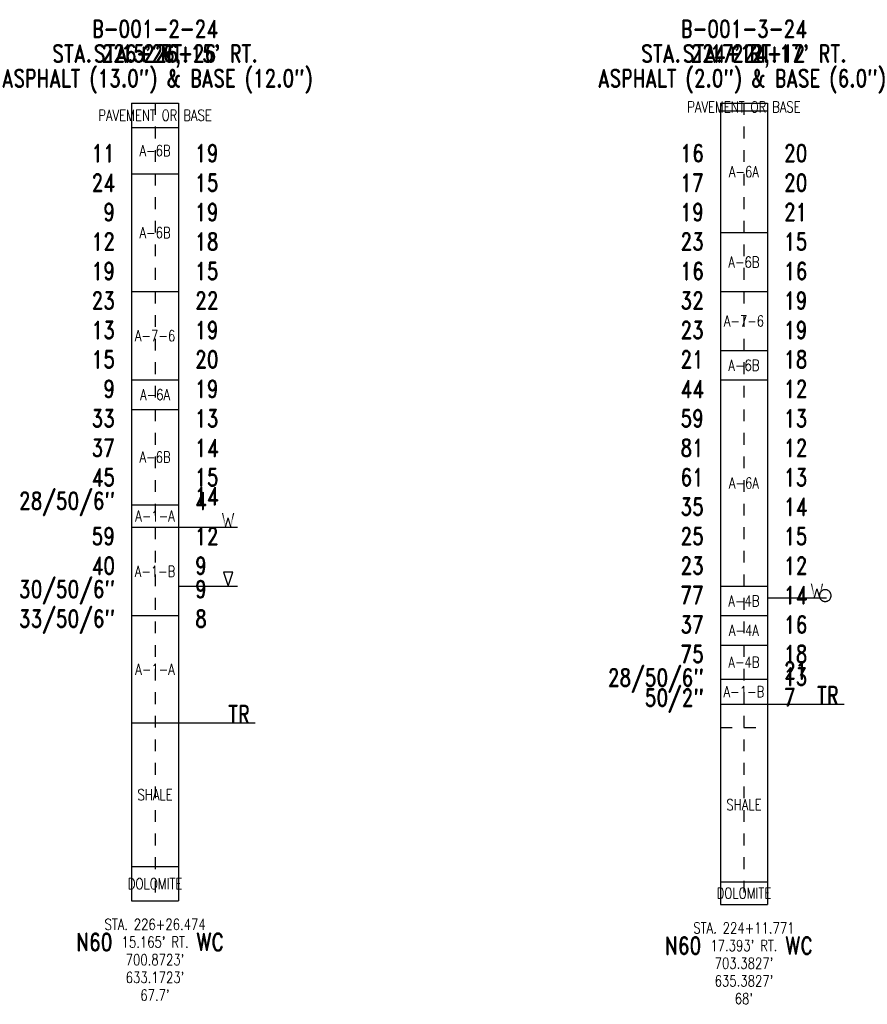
# Model space of a CAD drawing. Extents: x -1.15 to 6.05, y -0.85 to 7.51.
import ezdxf
from ezdxf.enums import TextEntityAlignment as Align

# ---------------------------------------------------------------- set-up
doc = ezdxf.new("R2010")
doc.units = 0
doc.linetypes.add('Dash', pattern=[0.12, 0.08, -0.04])
doc.linetypes.add('Solid', pattern=[0])
doc.layers.get('0').update_dxf_attribs({"linetype": 'Solid'})
for name, color, linetype in [('GT_PROJECT_CELLS', 7, 'Solid'), ('GT_PROJECT_SOIL_BORING', 7, 'Solid'), ('GT_PROJECT_TEXT', 7, 'Solid'), ('GT_PROJECT_TEXT_2', 7, 'Solid'), ('GT_PROJECT_TEXT_3', 7, 'Solid'), ('SC_SCRATCH1', 7, 'Solid'), ('SC_SCRATCH2', 7, 'Solid'), ('SC_SCRATCH3', 7, 'Solid'), ('SC_SCRATCH4', 7, 'Solid'), ('SC_SCRATCH5', 7, 'Solid'), ('SC_SCRATCH6', 7, 'Solid'), ('SC_SCRATCH9', 7, 'Solid')]:
    doc.layers.add(name, color=color, linetype=linetype)
doc.styles.add('ROMAND', font='romand', dxfattribs={"height": 1})

# ---------------------------------------------------------------- blocks, each defined once
blk = doc.blocks.new('DGRFC_OHDOT$FREE$WATER')
at = {"color": 7}
for points in [[(-0.035, 0.08), (-0.0193, 0), (-0.035, 0.08), (-0.0151, 0.0142)], [(-0.035, 0.08), (-0.0151, 0.0142), (-0.035, 0.08), (-0.028, 0.08)], [(0.035, 0.08), (0.028, 0.08), (0.035, 0.08), (0.0151, 0.0142)], [(0.0193, 0), (0.035, 0.08), (0.0193, 0), (0.0151, 0.0142)], [(-0.0193, 0), (-0.0123, 0), (-0.0193, 0), (0, 0.0415)], [(-0.0193, 0), (0, 0.0415), (-0.0193, 0), (-0.0151, 0.0142)], [(0, 0.0415), (-0.0035, 0.0533), (0, 0.0415), (-0.0151, 0.0142)], [(0.0151, 0.0142), (0.0035, 0.0533), (0.0151, 0.0142), (-0.0035, 0.0533)], [(0, 0.0415), (0.0151, 0.0142), (0, 0.0415), (-0.0035, 0.0533)], [(0, 0.0415), (0.0123, 0), (0, 0.0415), (0.0193, 0)], [(0, 0.0415), (0.0193, 0), (0, 0.0415), (0.0151, 0.0142)]]:
    blk.add_solid(points, dxfattribs=at)
blk = doc.blocks.new('DGRFC_OHDOT$WTLEV1')
at = {"color": 7, "linetype": 'Solid'}
blk.add_lwpolyline([(0, 0), (0.04, 0.12), (-0.04, 0.12), (0, 0)], dxfattribs=at)
blk = doc.blocks.new('DGRFC_CIRCLE')
at = {"color": 7, "linetype": 'Solid'}
blk.add_lwpolyline([(0, -0.5), (0.039, -0.498), (0.078, -0.494), (0.117, -0.486), (0.155, -0.476), (0.191, -0.462), (0.227, -0.446), (0.261, -0.426), (0.294, -0.405), (0.325, -0.38), (0.354, -0.354), (0.38, -0.325), (0.405, -0.294), (0.426, -0.261), (0.446, -0.227), (0.462, -0.191), (0.476, -0.155), (0.486, -0.117), (0.494, -0.078), (0.498, -0.039), (0.5, 0), (0.498, 0.039), (0.494, 0.078), (0.486, 0.117), (0.476, 0.155), (0.462, 0.191), (0.446, 0.227), (0.426, 0.261), (0.405, 0.294), (0.38, 0.325), (0.354, 0.354), (0.325, 0.38), (0.294, 0.405), (0.261, 0.426), (0.227, 0.446), (0.191, 0.462), (0.155, 0.476), (0.117, 0.486), (0.078, 0.494), (0.039, 0.498), (0, 0.5), (-0.039, 0.498), (-0.078, 0.494), (-0.117, 0.486), (-0.155, 0.476), (-0.191, 0.462), (-0.227, 0.446), (-0.261, 0.426), (-0.294, 0.405), (-0.325, 0.38), (-0.354, 0.354), (-0.38, 0.325), (-0.405, 0.294), (-0.426, 0.261), (-0.446, 0.227), (-0.462, 0.191), (-0.476, 0.155), (-0.486, 0.117), (-0.494, 0.078), (-0.498, 0.039), (-0.5, 0), (-0.498, -0.039), (-0.494, -0.078), (-0.486, -0.117), (-0.476, -0.155), (-0.462, -0.191), (-0.446, -0.227), (-0.426, -0.261), (-0.405, -0.294), (-0.38, -0.325), (-0.354, -0.354), (-0.325, -0.38), (-0.294, -0.405), (-0.261, -0.426), (-0.227, -0.446), (-0.191, -0.462), (-0.155, -0.476), (-0.117, -0.486), (-0.078, -0.494), (-0.039, -0.498), (0, -0.5)], dxfattribs=at)

msp = doc.modelspace()

# ---------------------------------------------------------------- linework, layer by layer
at = {"layer": 'GT_PROJECT_CELLS', "color": 7, "linetype": 'Solid'}
for points in [[(0.2, 3.2), (0.7, 3.2)], [(0.2, 2.7), (0.7, 2.7)], [(5.2, 2.6), (5.7, 2.6)]]:
    msp.add_lwpolyline(points, dxfattribs=at)
at = {"layer": 'GT_PROJECT_SOIL_BORING', "color": 7, "linetype": 'Solid'}
for points in [[(-0.2, 6.8), (0.2, 6.8)], [(-0.2, 6.8), (-0.2, 0.03)], [(0.2, 6.8), (0.2, 0.03)], [(4.8, 6.8), (5.2, 6.8)], [(4.8, 6.8), (4.8, 0)], [(5.2, 6.8), (5.2, 0)], [(4.8, 6.7333), (5.2, 6.7333)], [(-0.2, 6.592), (0.2, 6.592)], [(-0.2, 6.2), (0.2, 6.2)], [(4.8, 5.7), (5.2, 5.7)], [(-0.2, 5.2), (0.2, 5.2)], [(4.8, 5.2), (5.2, 5.2)], [(4.8, 4.7), (5.2, 4.7)], [(-0.2, 4.45), (0.2, 4.45)], [(4.8, 4.45), (5.2, 4.45)], [(-0.2, 4.2), (0.2, 4.2)], [(-0.2, 3.39), (0.2, 3.39)], [(-0.2, 3.2), (0.2, 3.2)], [(4.8, 2.7), (5.2, 2.7)], [(-0.2, 2.45), (0.2, 2.45)], [(4.8, 2.45), (5.2, 2.45)], [(4.8, 2.2), (5.2, 2.2)], [(4.8, 1.91), (5.2, 1.91)], [(4.8, 1.7), (5.2, 1.7)], [(-0.2, 1.54), (0.2, 1.54)], [(-0.2, 0.32), (0.2, 0.32)], [(4.8, 0.19), (5.2, 0.19)], [(-0.2, 0.03), (0.2, 0.03)], [(4.8, 0), (5.2, 0)]]:
    msp.add_lwpolyline(points, dxfattribs=at)
at = {"layer": 'GT_PROJECT_SOIL_BORING', "color": 7, "linetype": 'Dash'}
msp.add_lwpolyline([(4.8, 1.5), (5.2, 1.5)], dxfattribs=at)
at = {"layer": 'GT_PROJECT_TEXT', "color": 7, "linetype": 'Solid'}
for points in [[(5.2, 1.7), (5.85, 1.7)], [(0.2, 1.54), (0.85, 1.54)]]:
    msp.add_lwpolyline(points, dxfattribs=at)
at = {"layer": 'SC_SCRATCH4', "color": 7, "linetype": 'Dash'}
for points in [[(0, 6.8), (0, 0.03)], [(5, 6.8), (5, 0)]]:
    msp.add_lwpolyline(points, dxfattribs=at)

# ---------------------------------------------------------------- block references
at = {"layer": 'GT_PROJECT_CELLS'}
for name, p, xscale, yscale in [('DGRFC_OHDOT$FREE$WATER', (0.62, 3.2), 1.5, 1.5), ('DGRFC_OHDOT$FREE$WATER', (5.62, 2.6), 1.5, 1.5), ('DGRFC_CIRCLE', (5.69, 2.62), 0.100000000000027, 0.100000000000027)]:
    msp.add_blockref(name, p, dxfattribs=dict(at, xscale=xscale, yscale=yscale))
msp.add_blockref('DGRFC_OHDOT$WTLEV1', (0.62, 2.7), dxfattribs=at)

# ---------------------------------------------------------------- texts
at = {"layer": 'GT_PROJECT_TEXT', "color": 7, "style": 'ROMAND', "width": 0.78}
for s, p in [('B-001-2-24', (0, 7.43)), ('B-001-3-24', (5, 7.43)), ('ASPHALT (13.0") & BASE (12.0")', (0, 7.01)), ('ASPHALT (2.0") & BASE (6.0")', (5, 7.01))]:
    msp.add_text(s, height=0.1488, dxfattribs=at).set_placement(p, align=Align.MIDDLE_CENTER)
at = {"layer": 'GT_PROJECT_TEXT_2', "color": 7, "style": 'ROMAND', "width": 0.78}
for s, p in [("15' RT.", (0, 7.22)), ("17' RT.", (5, 7.22))]:
    msp.add_text(s, height=0.1488, dxfattribs=at).set_placement(p, align=Align.MIDDLE_CENTER)
at = {"layer": 'GT_PROJECT_TEXT_3', "color": 7, "style": 'ROMAND', "width": 0.78}
for s, p in [('STA. 226+26', (0, 7.22)), ('STA. 224+12', (5, 7.22))]:
    msp.add_text(s, height=0.1488, dxfattribs=at).set_placement(p, align=Align.MIDDLE_CENTER)
at = {"layer": 'SC_SCRATCH1', "color": 7, "style": 'ROMAND', "width": 0.78}
for s, p in [('PAVEMENT OR BASE', (5, 6.7667)), ('PAVEMENT OR BASE', (0, 6.696)), ('A-6B', (0, 6.396)), ('A-6A', (5, 6.2166)), ('A-6B', (0, 5.7)), ('A-6B', (5, 5.45)), ('A-7-6', (5, 4.95)), ('A-7-6', (0, 4.825)), ('A-6B', (5, 4.575)), ('A-6A', (0, 4.325)), ('A-6B', (0, 3.795)), ('A-6A', (5, 3.575)), ('A-1-A', (0, 3.295)), ('A-1-B', (0, 2.825)), ('A-4B', (5, 2.575)), ('A-4A', (5, 2.325)), ('A-4B', (5, 2.055)), ('A-1-A', (0, 1.995)), ('A-1-B', (5, 1.805)), ('SHALE', (0, 0.93)), ('SHALE', (5, 0.845)), ('DOLOMITE', (0, 0.175)), ('DOLOMITE', (5, 0.095))]:
    msp.add_text(s, height=0.093, dxfattribs=at).set_placement(p, align=Align.MIDDLE_CENTER)
at = {"layer": 'SC_SCRATCH2', "color": 7, "style": 'ROMAND', "width": 0.78}
for s, p in [('STA. 226+26.474', (0, -0.17)), ('STA. 224+11.771', (5, -0.2)), ("15.165' RT.", (0, -0.32)), ("17.393' RT.", (5, -0.35)), ("700.8723'", (0, -0.47)), ("703.3827'", (5, -0.5)), ("633.1723'", (0, -0.62)), ("635.3827'", (5, -0.65)), ("67.7'", (0, -0.77)), ("68'", (5, -0.8))]:
    msp.add_text(s, height=0.093, dxfattribs=at).set_placement(p, align=Align.MIDDLE_CENTER)
at = {"layer": 'SC_SCRATCH3', "color": 7, "style": 'ROMAND', "width": 0.78}
for s, p in [("STA. 226+26, 15' RT.", (0, 7.22)), ("STA. 224+12, 17' RT.", (5, 7.22))]:
    msp.add_text(s, height=0.1488, dxfattribs=at).set_placement(p, align=Align.MIDDLE_CENTER)
at = {"layer": 'SC_SCRATCH5', "color": 7, "style": 'ROMAND', "width": 0.78}
for s, p in [('11', (-0.34, 6.3)), ('16', (4.66, 6.3)), ('24', (-0.34, 6.05)), ('17', (4.66, 6.05)), ('9', (-0.34, 5.8)), ('19', (4.66, 5.8)), ('12', (-0.34, 5.55)), ('23', (4.66, 5.55)), ('19', (-0.34, 5.3)), ('16', (4.66, 5.3)), ('23', (-0.34, 5.05)), ('32', (4.66, 5.05)), ('13', (-0.34, 4.8)), ('23', (4.66, 4.8)), ('15', (-0.34, 4.55)), ('21', (4.66, 4.55)), ('9', (-0.34, 4.3)), ('44', (4.66, 4.3)), ('33', (-0.34, 4.05)), ('59', (4.66, 4.05)), ('37', (-0.34, 3.8)), ('81', (4.66, 3.8)), ('45', (-0.34, 3.55)), ('61', (4.66, 3.55)), ('28/50/6"', (-0.34, 3.35)), ('35', (4.66, 3.3)), ('59', (-0.34, 3.05)), ('25', (4.66, 3.05)), ('40', (-0.34, 2.8)), ('23', (4.66, 2.8)), ('30/50/6"', (-0.34, 2.6)), ('77', (4.66, 2.55)), ('33/50/6"', (-0.34, 2.35)), ('37', (4.66, 2.3)), ('75', (4.66, 2.05)), ('28/50/6"', (4.66, 1.85)), ('50/2"', (4.66, 1.68))]:
    msp.add_text(s, height=0.1488, dxfattribs=at).set_placement(p, align=Align.RIGHT)
at = {"layer": 'SC_SCRATCH6', "color": 7, "style": 'ROMAND', "width": 0.78}
for s, p in [('19', (0.34, 6.3)), ('20', (5.34, 6.3)), ('15', (0.34, 6.05)), ('20', (5.34, 6.05)), ('19', (0.34, 5.8)), ('21', (5.34, 5.8)), ('18', (0.34, 5.55)), ('15', (5.34, 5.55)), ('15', (0.34, 5.3)), ('16', (5.34, 5.3)), ('22', (0.34, 5.05)), ('19', (5.34, 5.05)), ('19', (0.34, 4.8)), ('19', (5.34, 4.8)), ('20', (0.34, 4.55)), ('18', (5.34, 4.55)), ('19', (0.34, 4.3)), ('12', (5.34, 4.3)), ('13', (0.34, 4.05)), ('13', (5.34, 4.05)), ('14', (0.34, 3.8)), ('12', (5.34, 3.8)), ('15', (0.34, 3.55)), ('13', (5.34, 3.55)), ('14', (0.34, 3.39)), ('4', (0.34, 3.35)), ('14', (5.34, 3.3)), ('12', (0.34, 3.05)), ('15', (5.34, 3.05)), ('9', (0.34, 2.8)), ('12', (5.34, 2.8)), ('9', (0.34, 2.6)), ('14', (5.34, 2.55)), ('8', (0.34, 2.35)), ('16', (5.34, 2.3)), ('18', (5.34, 2.05)), ('21', (5.34, 1.91)), ('13', (5.34, 1.8583)), ('TR', (5.62, 1.7)), ('7', (5.34, 1.6833)), ('TR', (0.62, 1.54))]:
    msp.add_text(s, height=0.1488, dxfattribs=at).set_placement(p)
at = {"layer": 'SC_SCRATCH9', "color": 7, "style": 'ROMAND', "width": 0.78}
for s, p in [('N60', (-0.5161, -0.32)), ('WC', (0.4673, -0.32)), ('N60', (4.4839, -0.35)), ('WC', (5.4673, -0.35))]:
    msp.add_text(s, height=0.1488, dxfattribs=at).set_placement(p, align=Align.MIDDLE_CENTER)

doc.saveas('drawing.dxf')
